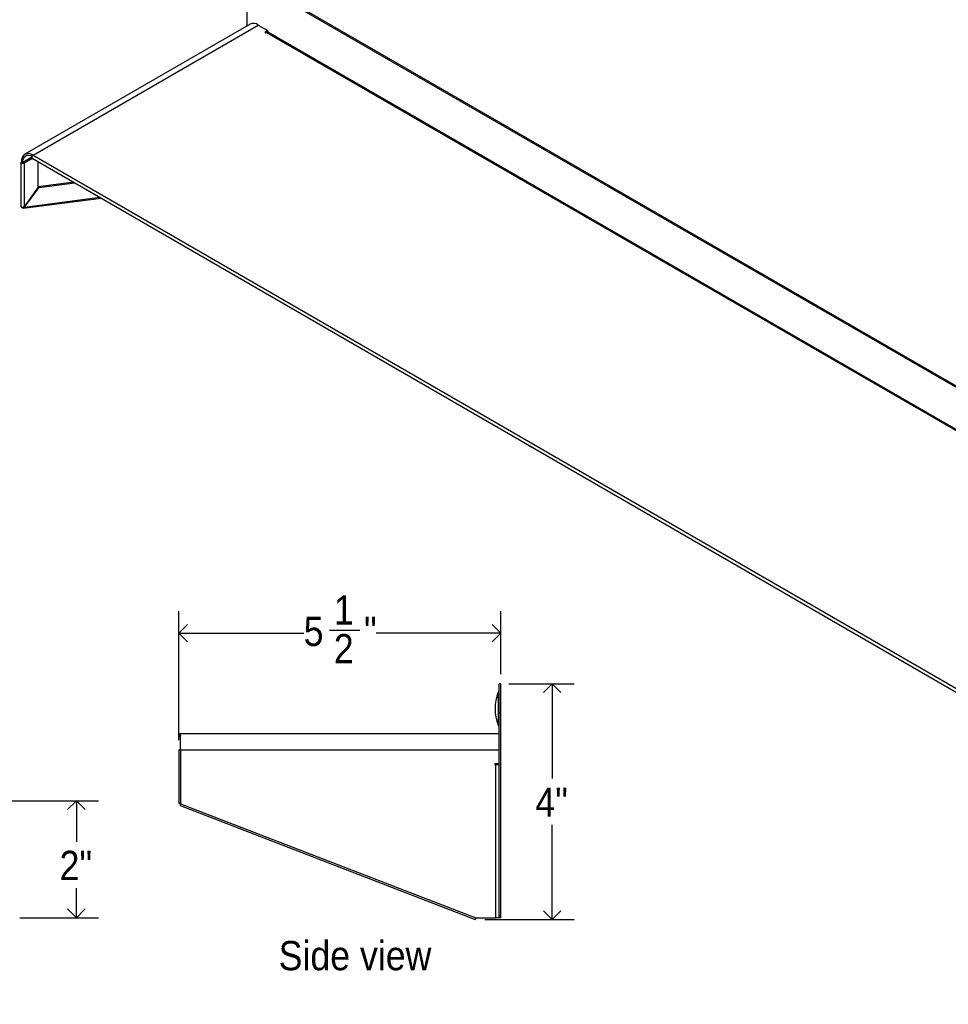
# Model space of a CAD drawing. Header units: inches. Extents: x 0.2 to 69.8, y 0.2 to 49.8.
# Tile 6 of 8: x 38.1 to 53.9, y 16 to 32.8. Entities that reach past the tile are written whole.
import ezdxf

# ---------------------------------------------------------------- set-up
doc = ezdxf.new("R2010")
doc.units = ezdxf.units.IN
doc.header["$MEASUREMENT"] = 0
doc.linetypes.add('SLD-Solid', pattern=[0])
doc.layers.add('DIMS', color=5, linetype='SLD-Solid')
doc.layers.add('NOTES', color=1, linetype='SLD-Solid')
doc.styles.add('SLDTEXTSTYLE1', font='GOTHIC.TTF', dxfattribs={"width": 0.913})
doc.dimstyles.new('SLDDIMSTYLE0', dxfattribs={"dimtxt": 0.5, "dimasz": 0.3, "dimexe": 0, "dimexo": 0.0625, "dimgap": 0.125, "dimtad": 0, "dimtih": 1, "dimtoh": 1, "dimdec": 6, "dimrnd": 1e-09, "dimzin": 12, "dimdsep": 46, "dimlunit": 5, "dimtxsty": 'SLDTEXTSTYLE1', "dimblk1": 'OPEN90', "dimblk2": 'OPEN90', "dimsah": 1, "dimcen": 0.09, "dimadec": 0, "dimazin": 3, "dimtfac": 1, "dimtofl": 0, "dimtmove": 0, "dimatfit": 3, "dimldrblk": 'OPEN90', "dimfxl": 1, "dimfrac": 2, "dimtolj": 1, "dimtzin": 12, "dimarcsym": 0})
doc.dimstyles.new('SLDDIMSTYLE2', dxfattribs={"dimtxt": 0.5, "dimasz": 0.3, "dimexe": 0, "dimexo": 0.0625, "dimgap": 0.125, "dimtad": 0, "dimtih": 1, "dimtoh": 1, "dimrnd": 1e-09, "dimzin": 12, "dimdsep": 46, "dimlunit": 5, "dimtxsty": 'SLDTEXTSTYLE1', "dimblk1": 'OPEN90', "dimblk2": 'OPEN90', "dimsah": 1, "dimcen": 0.09, "dimadec": 0, "dimazin": 3, "dimtfac": 1, "dimtofl": 0, "dimtmove": 0, "dimatfit": 3, "dimldrblk": 'OPEN90', "dimfxl": 1, "dimfrac": 2, "dimtolj": 1, "dimtzin": 12, "dimarcsym": 0})

# ---------------------------------------------------------------- blocks, each defined once
blk = doc.blocks.new('_Open90')
at = {"color": 0, "linetype": 'ByBlock', "lineweight": -2}
for p, q in [((0, 0), (-1, 0)), ((-0.5, 0.5), (0, 0)), ((0, 0), (-0.5, -0.5))]:
    blk.add_line(p, q, dxfattribs=at)
blk = doc.blocks.new('_D_5')
at = {"layer": 'DIMS'}
for p, q in [((36.218, 19.453), (39.404, 19.453)), ((39.029, 19.453), (39.029, 18.753)), ((39.029, 17.453), (39.029, 17.959)), ((38.061, 17.453), (39.404, 17.453))]:
    blk.add_line(p, q, dxfattribs=at)
at = {"layer": 'DIMS', "xscale": 0.3, "yscale": 0.3}
for p, rotation in [((39.029, 19.453, -0.803), 90.00000000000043), ((39.029, 17.453, -0.803), 270.0000000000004)]:
    blk.add_blockref('_Open90', p, dxfattribs=dict(at, rotation=rotation))
at = {"layer": 'DIMS', "insert": (38.741, 18.598), "char_height": 0.5, "attachment_point": 1, "style": 'SLDTEXTSTYLE1'}
blk.add_mtext('2"', dxfattribs=at)
blk = doc.blocks.new('_D_6')
at = {"layer": 'DIMS'}
for p, q in [((46.429, 21.453), (47.544, 21.453)), ((47.169, 21.453), (47.169, 19.835)), ((47.169, 17.423), (47.169, 19.041)), ((46.017, 17.423), (47.544, 17.423))]:
    blk.add_line(p, q, dxfattribs=at)
at = {"layer": 'DIMS', "xscale": 0.3, "yscale": 0.3}
for p, rotation in [((47.169, 21.453, 1.178), 90.00000000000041), ((47.169, 17.423, 1.178), 270.0000000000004)]:
    blk.add_blockref('_Open90', p, dxfattribs=dict(at, rotation=rotation))
at = {"layer": 'DIMS', "insert": (46.881, 19.68), "char_height": 0.5, "attachment_point": 1, "style": 'SLDTEXTSTYLE1'}
blk.add_mtext('4"', dxfattribs=at)
blk = doc.blocks.new('_D_7')
at = {"layer": 'DIMS'}
for p, q in [((40.78, 20.49), (40.78, 22.694)), ((46.292, 21.62), (46.292, 22.694)), ((40.78, 22.319), (42.917, 22.319)), ((43.36, 22.371), (43.876, 22.371)), ((46.292, 22.319), (44.155, 22.319))]:
    blk.add_line(p, q, dxfattribs=at)
at = {"layer": 'DIMS', "xscale": 0.3, "yscale": 0.3, "rotation": 180.0000000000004}
blk.add_blockref('_Open90', (40.78, 22.319, 1.178), dxfattribs=at)
at = {"layer": 'DIMS', "xscale": 0.3, "yscale": 0.3}
blk.add_blockref('_Open90', (46.292, 22.319, 1.178), dxfattribs=at)
at = {"layer": 'DIMS', "char_height": 0.5, "attachment_point": 1, "style": 'SLDTEXTSTYLE1'}
for s, insert in [('1', (43.433, 22.965)), ('5', (42.917, 22.6)), ('"', (43.949, 22.6)), ('2', (43.433, 22.304))]:
    blk.add_mtext(s, dxfattribs=dict(at, insert=insert))

msp = doc.modelspace()

# ---------------------------------------------------------------- linework, layer by layer
at = {"color": 7, "linetype": 'SLD-Solid', "lineweight": 25}
for p, q in [((67.0444812, 19.0356336), (42.2957439, 33.3227756)), ((67.0656944, 19.0478798), (42.3169571, 33.3350217)), ((41.9421905, 33.1186072), (41.9421905, 32.6988658)), ((42.0001711, 32.7323373), (38.1464391, 30.5076252)), ((38.2863777, 30.4937679), (42.1401097, 32.71848)), ((42.1401097, 32.71848), (42.3063151, 32.6225316)), ((42.3063151, 32.6225316), (42.2540953, 32.5923857)), ((42.2540953, 32.5923857), (42.2646665, 32.5862831)), ((42.2646665, 32.5862831), (42.2752378, 32.5923857)), ((66.9816901, 18.3296544), (42.2752378, 32.5923857)), ((42.3063151, 32.598117), (42.302967, 32.5961842)), ((67.0095108, 18.3335096), (42.3046854, 32.5953018)), ((42.3063151, 32.598117), (42.3063151, 32.6225316)), ((38.2863777, 30.4937679), (63.3463835, 16.0269345)), ((38.0791245, 30.3664656), (38.0791245, 29.6177233)), ((38.109601, 30.3672691), (38.0884585, 30.3794744)), ((38.2638881, 30.4531229), (38.1123849, 30.365662)), ((38.1123849, 30.365662), (38.1335274, 30.3534567)), ((38.2770696, 30.4363218), (38.1335274, 30.3534567)), ((38.1335274, 30.3534567), (38.1335274, 29.6121404)), ((38.2704448, 30.4401462), (63.3304505, 15.9733129)), ((38.376158, 29.9443627), (38.376158, 30.3791193)), ((38.9824635, 30.0291066), (38.376158, 29.9494447)), ((39.003606, 30.0169013), (38.3841567, 29.9355124)), ((38.376158, 29.9443627), (38.1335274, 29.6121404)), ((38.1415261, 29.6032901), (38.3841567, 29.9355124)), ((38.3739835, 29.9413853), (38.3841567, 29.9355124)), ((38.1204666, 29.5843503), (39.4502356, 29.7590675)), ((38.129618, 29.6101644), (38.1415261, 29.6032901)), ((46.7727236, 25.5261157), (46.7938661, 25.5139104)), ((46.2920127, 21.4531157), (46.2620127, 21.4531157)), ((46.2620127, 20.9531157), (46.2620127, 21.4531157)), ((46.2920127, 20.9531157), (46.2920127, 21.4531157)), ((46.2920127, 20.9531157), (46.2620127, 20.9531157)), ((46.2620127, 17.4851157), (46.2620127, 20.9531157)), ((46.2920127, 17.4851157), (46.2920127, 20.9531157)), ((40.8120127, 20.3231157), (40.8120127, 20.6030157)), ((40.8120127, 20.6030157), (46.2620127, 20.6030157)), ((40.7801442, 20.3231157), (40.7801442, 19.4091786)), ((40.7801442, 20.3231157), (40.8120127, 20.3231157)), ((40.8120127, 20.3231157), (40.8120127, 19.4031157)), ((40.8120127, 20.3231157), (46.2620127, 20.3231157)), ((46.2620127, 20.0880657), (46.2620127, 20.3231157)), ((46.2620127, 20.0880657), (46.1881627, 20.0880657)), ((46.1881627, 20.0880657), (46.1881627, 20.0731157)), ((46.1881627, 20.0731157), (46.2031127, 20.0731157)), ((46.2031127, 17.4531157), (46.2031127, 20.0731157)), ((46.2031127, 20.0731157), (46.2620127, 20.0731157)), ((46.2321127, 20.0731157), (46.2321127, 20.0880657)), ((40.806189, 19.3712026), (45.8505331, 17.4233866)), ((40.8120127, 19.4031157), (45.8620127, 17.4531157)), ((45.8620127, 17.4531157), (45.8505331, 17.4233866)), ((45.8620127, 17.4531157), (46.2031127, 17.4531157)), ((46.2620127, 17.4531157), (46.2031127, 17.4531157)), ((46.2920127, 17.4851157), (46.2620127, 17.4851157)), ((46.2620127, 17.4531157), (46.2620127, 17.4851157)), ((46.2920127, 17.4531157), (46.2620127, 17.4531157)), ((46.2920127, 17.4531157), (46.2920127, 17.4851157))]:
    msp.add_line(p, q, dxfattribs=at)
at = {"color": 8, "linetype": 'SLD-Solid', "lineweight": 25}
for p, q in [((38.2638846, 30.4563351), (38.109601, 30.3672691)), ((38.109601, 30.3672691), (38.109601, 30.365662)), ((38.1415261, 29.6032901), (39.4274145, 29.7722418))]:
    msp.add_line(p, q, dxfattribs=at)
at = {"color": 7, "linetype": 'SLD-Solid', "lineweight": 25, "flags": 128}
for points in [[(38.109601, 30.3672691), (38.1129977, 30.405133), (38.1230574, 30.4376201), (38.1393933, 30.4634819), (38.1613777, 30.4817244), (38.1881659, 30.4916468), (38.2187282, 30.4928677), (38.2518903, 30.4853401), (38.2707981, 30.4775529)], [(38.2863777, 30.4937679), (38.2777542, 30.4868088), (38.2704435, 30.4769476), (38.2655586, 30.4656855), (38.2638433, 30.4547371), (38.2655586, 30.4457692), (38.2704435, 30.440147), (38.2704448, 30.4401462)], [(38.1335274, 30.3534567), (38.1231885, 30.3494687), (38.110993, 30.3480683), (38.0987974, 30.3494687), (38.0884585, 30.3534567), (38.0815503, 30.3594252), (38.0791245, 30.3664656), (38.0815503, 30.3735059), (38.0884585, 30.3794744)], [(38.1123849, 30.365662), (38.1117463, 30.3654157), (38.110993, 30.3653292), (38.1102397, 30.3654157), (38.109601, 30.365662), (38.1091743, 30.3660307), (38.1090245, 30.3664656), (38.1091743, 30.3669004), (38.109601, 30.3672691)], [(46.7727236, 25.5261157), (46.7516996, 25.5413426), (46.7447131, 25.5480553)]]:
    msp.add_lwpolyline(points, dxfattribs=at)
at = {"color": 7, "linetype": 'SLD-Solid', "lineweight": 25}
for centre, radius, start, end in [((42.0581214, 32.6040341), 0.1407833, 54.38242252, 114.30711905), ((42.2924908, 32.5683026), 0.0296254, 65.69288095, 125.61757748), ((38.2091163, 30.399047), 0.1222349, 50.79671476, 189.21403699), ((46.8575752, 25.6242698), 0.1273992, 223.95058284, 256.0547937), ((46.9634032, 21.0280657), 0.7713906, 158.58381848, 201.5303757), ((46.2692617, 21.3024129), 0.025, 107.02514253, 163.48619789), ((46.2692617, 20.7537185), 0.025, 200.63313754, 252.73471188), ((40.8120127, 20.5711472), 0.0318685, 90, 270), ((40.8120127, 20.5711472), 0.0019685, 90, 270)]:
    msp.add_arc(centre, radius, start, end, dxfattribs=at)
for points in [[(38.0791245, 29.6177233), (38.0796037, 29.6157278), (38.0805622, 29.6117369), (38.0879284, 29.6068528), (38.0984752, 29.6039904), (38.1109551, 29.603822), (38.1236622, 29.6063814), (38.130239, 29.6102207), (38.1335274, 29.6121404)], [(40.8120127, 19.4031157), (40.8078367, 19.403621), (40.7994848, 19.4046314), (40.7889508, 19.4061472), (40.7815813, 19.4076629), (40.7806232, 19.4086734), (40.7801442, 19.4091786)], [(40.806189, 19.3712026), (40.8058902, 19.3718315), (40.8052927, 19.3730892), (40.8065334, 19.3805101), (40.8089139, 19.3908829), (40.8109797, 19.3990381), (40.8120127, 19.4031157)]]:
    msp.add_open_spline(points, degree=3, dxfattribs=at)
for points, knots in [([(38.1415261, 29.6032901), (38.139792, 29.5996514), (38.1363238, 29.5923741), (38.127406, 29.5856096), (38.1171707, 29.5833414), (38.1066089, 29.5860451), (38.0976437, 29.5933529), (38.0920732, 29.6009461), (38.0908775, 29.6058027), (38.0906816, 29.6065984)], [0, 0, 0, 0, 0.1613965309, 0.3227930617, 0.4841895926, 0.6455861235, 0.8069826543, 0.9683791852, 1, 1, 1, 1]), ([(46.249711, 21.0280657), (46.2496941, 21.0355183), (46.2496556, 21.052492), (46.2494474, 21.0712358), (46.2490742, 21.1005817), (46.2485465, 21.132986), (46.2478162, 21.1781546), (46.2471924, 21.2185526), (46.2467108, 21.2533262), (46.2462915, 21.2863154), (46.2460438, 21.3086295), (46.2460384, 21.3091506), (46.2460361, 21.3093689)], [0, 0, 0, 0, 0.0209083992, 0.0476199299, 0.058293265, 0.1226796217, 0.1862874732, 0.3130375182, 0.4391082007, 0.5660121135, 0.8181804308, 1, 1, 1, 1]), ([(46.2460165, 20.7449587), (46.2460394, 20.7471092), (46.2460859, 20.751488), (46.2464811, 20.7858865), (46.2471346, 20.8336434), (46.2477919, 20.8767147), (46.2485738, 20.9244997), (46.2491754, 20.9628249), (46.2496315, 20.9990087), (46.2496871, 21.0193135), (46.249711, 21.0280657)], [0, 0, 0, 0, 0.2645750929, 0.5387434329, 0.6758993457, 0.8137672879, 0.8829751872, 0.9430578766, 0.9754553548, 1, 1, 1, 1])]:
    msp.add_open_spline(points, degree=3, knots=knots, dxfattribs=at)

# ---------------------------------------------------------------- texts
at = {"layer": 'NOTES', "insert": (42.4893251, 17.0555717), "char_height": 0.5, "attachment_point": 1, "style": 'SLDTEXTSTYLE1'}
msp.add_mtext('Side view', dxfattribs=at)

# ---------------------------------------------------------------- dimensions: what is measured, and where the dimension line sits
at = {"layer": 'DIMS'}
dim = msp.add_linear_dim(base=(46.2920126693, 22.3192574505), p1=(40.7801441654, 20.3231157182), p2=(46.2920126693, 21.4531157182), dimstyle='SLDDIMSTYLE0', dxfattribs=at)
dim.commit()
dim.dimension.update_dxf_attribs({"geometry": '_D_7', "text_midpoint": (43.5360784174, 22.3192574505)})
for base, p1, p2, picture, middle in [((47.1686645, 21.4531157), (45.8505331, 17.4233866), (46.2620127, 21.4531157), '_D_6', (47.1686645, 19.4382512)), ((39.0285807, 17.4531157), (36.0512185, 19.4531157), (37.8942185, 17.4531157), '_D_5', (39.0285807, 18.3559791))]:
    dim = msp.add_linear_dim(base=base, p1=p1, p2=p2, angle=90, dimstyle='SLDDIMSTYLE2', dxfattribs=at)
    dim.commit()
    dim.dimension.update_dxf_attribs({"geometry": picture, "text_midpoint": middle})

doc.saveas('drawing.dxf')
